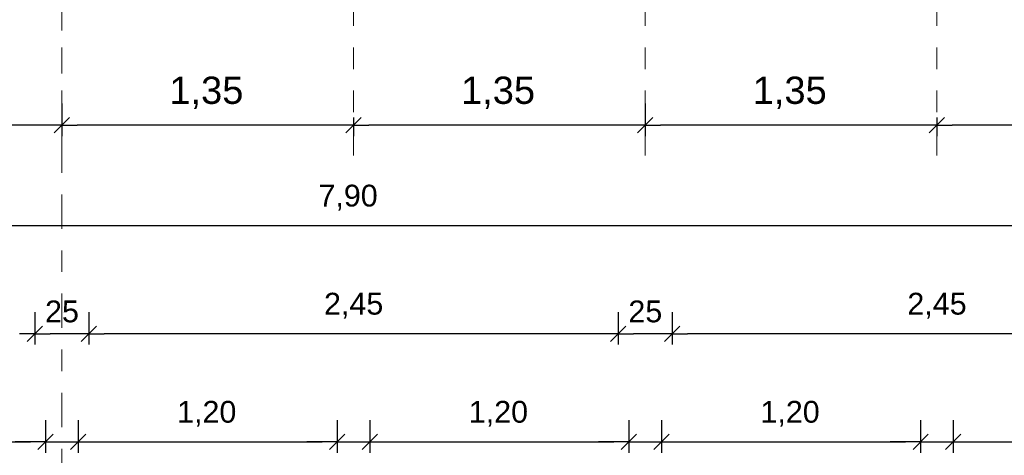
# Model space of a CAD drawing. Header units: metres. Extents: x -45.2 to 14.3, y -31.8 to 10.2.
# Tile 34 of 148: x -28.5 to -24, y -24.3 to -22.3. Entities that reach past the tile are written whole.
import ezdxf

# ---------------------------------------------------------------- set-up
doc = ezdxf.new("R2010")
doc.units = ezdxf.units.M
doc.header["$LTSCALE"] = 0.05
doc.linetypes.add('Achsen 01', pattern=[5.291531, 3.175, -1.058062, 0.352704, -0.705764])
doc.linetypes.add('Raster 01', pattern=[2, 1, -1])
doc.layers.get('0').update_dxf_attribs({"lineweight": 25})
for name, color, linetype, lineweight, true_color in [('030_Sonnenschutzarbeiten-Bemassung', 7, 'Continuous', 13, 0xff6633), ('AV1-Achsen', 1, 'Achsen 01', 18, 0xff0000), ('AV1-Raster', 7, 'Raster 01', 9, 0xa6a6a6)]:
    doc.layers.add(name, color=color, linetype=linetype, lineweight=lineweight, true_color=true_color)
doc.layers.add('Bemaßung-Bemaßung', color=7, linetype='Continuous', lineweight=9)
doc.styles.add('Arial', font='arial.ttf')

msp = doc.modelspace()

# ---------------------------------------------------------------- linework, layer by layer
at = {"color": 0, "linetype": 'Continuous', "lineweight": 15}
for p, q in [((-28.3146, -22.7746), (-28.3854, -22.8454)), ((-28.3854, -22.8454), (-28.3146, -22.7746)), ((-26.9646, -22.7746), (-27.0354, -22.8454)), ((-27.0354, -22.8454), (-26.9646, -22.7746)), ((-25.6146, -22.7746), (-25.6854, -22.8454)), ((-25.6854, -22.8454), (-25.6146, -22.7746)), ((-24.2646, -22.7746), (-24.3354, -22.8454)), ((-24.3354, -22.8454), (-24.2646, -22.7746)), ((-28.4396, -23.7396), (-28.5104, -23.8104)), ((-28.5104, -23.8104), (-28.4396, -23.7396)), ((-28.1896, -23.7396), (-28.2604, -23.8104)), ((-28.2604, -23.8104), (-28.1896, -23.7396)), ((-25.7396, -23.7396), (-25.8104, -23.8104)), ((-25.8104, -23.8104), (-25.7396, -23.7396)), ((-25.4896, -23.7396), (-25.5604, -23.8104)), ((-25.5604, -23.8104), (-25.4896, -23.7396)), ((-28.3896, -24.2396), (-28.4604, -24.3104)), ((-28.3896, -24.2396), (-28.4604, -24.3104)), ((-28.3104, -24.3104), (-28.2396, -24.2396)), ((-28.3104, -24.3104), (-28.2396, -24.2396)), ((-27.0396, -24.2396), (-27.1104, -24.3104)), ((-27.0396, -24.2396), (-27.1104, -24.3104)), ((-26.9604, -24.3104), (-26.8896, -24.2396)), ((-26.9604, -24.3104), (-26.8896, -24.2396)), ((-25.6896, -24.2396), (-25.7604, -24.3104)), ((-25.6896, -24.2396), (-25.7604, -24.3104)), ((-25.6104, -24.3104), (-25.5396, -24.2396)), ((-25.6104, -24.3104), (-25.5396, -24.2396)), ((-24.3396, -24.2396), (-24.4104, -24.3104)), ((-24.3396, -24.2396), (-24.4104, -24.3104)), ((-24.2604, -24.3104), (-24.1896, -24.2396)), ((-24.2604, -24.3104), (-24.1896, -24.2396))]:
    msp.add_line(p, q, dxfattribs=at)
at = {"color": 0, "linetype": 'ByBlock', "lineweight": -2}
for p, q in [((-28.35, -22.81), (-28.4207, -22.81)), ((-28.35, -22.81), (-28.2793, -22.81)), ((-27, -22.81), (-27.0707, -22.81)), ((-27, -22.81), (-26.9293, -22.81)), ((-25.65, -22.81), (-25.7207, -22.81)), ((-25.65, -22.81), (-25.5793, -22.81)), ((-24.3, -22.81), (-24.3707, -22.81)), ((-24.3, -22.81), (-24.2293, -22.81)), ((-28.475, -23.775), (-28.5457, -23.775)), ((-28.475, -23.775), (-28.4043, -23.775)), ((-28.225, -23.775), (-28.2957, -23.775)), ((-28.225, -23.775), (-28.1543, -23.775)), ((-25.775, -23.775), (-25.8457, -23.775)), ((-25.775, -23.775), (-25.7043, -23.775)), ((-25.525, -23.775), (-25.5957, -23.775)), ((-25.525, -23.775), (-25.4543, -23.775)), ((-28.425, -24.275), (-28.4957, -24.275)), ((-28.425, -24.275), (-28.4957, -24.275)), ((-28.275, -24.275), (-28.2043, -24.275)), ((-28.275, -24.275), (-28.2043, -24.275)), ((-27.075, -24.275), (-27.1457, -24.275)), ((-27.075, -24.275), (-27.1457, -24.275)), ((-26.925, -24.275), (-26.8543, -24.275)), ((-26.925, -24.275), (-26.8543, -24.275)), ((-25.725, -24.275), (-25.7957, -24.275)), ((-25.725, -24.275), (-25.7957, -24.275)), ((-25.575, -24.275), (-25.5043, -24.275)), ((-25.575, -24.275), (-25.5043, -24.275)), ((-24.375, -24.275), (-24.4457, -24.275)), ((-24.375, -24.275), (-24.4457, -24.275)), ((-24.225, -24.275), (-24.1543, -24.275)), ((-24.225, -24.275), (-24.1543, -24.275))]:
    msp.add_line(p, q, dxfattribs=at)
at = {"layer": '030_Sonnenschutzarbeiten-Bemassung', "color": 0, "lineweight": -2}
for p, q in [((-28.35, -22.71), (-28.35, -22.86)), ((-28.35, -22.71), (-28.35, -22.86)), ((-25.65, -22.71), (-25.65, -22.86)), ((-25.65, -22.71), (-25.65, -22.86)), ((-27, -22.775), (-27, -22.86)), ((-27, -22.775), (-27, -22.86)), ((-24.3, -22.775), (-24.3, -22.86)), ((-24.3, -22.775), (-24.3, -22.86)), ((-28.4207, -22.81), (-29.6293, -22.81)), ((-27.0707, -22.81), (-28.2793, -22.81)), ((-25.7207, -22.81), (-26.9293, -22.81)), ((-24.3707, -22.81), (-25.5793, -22.81)), ((-23.0207, -22.81), (-24.2293, -22.81))]:
    msp.add_line(p, q, dxfattribs=at)
at = {"layer": 'AV1-Achsen'}
msp.add_line((-28.35, -26.5), (-28.35, 4.9), dxfattribs=at)
at = {"layer": 'AV1-Raster'}
for p, q in [((-28.35, -22.95), (-28.35, 1.35)), ((-27, -22.95), (-27, 1.35)), ((-25.65, -22.95), (-25.65, 1.35)), ((-24.3, -22.95), (-24.3, 1.35))]:
    msp.add_line(p, q, dxfattribs=at)
at = {"layer": 'Bemaßung-Bemaßung', "color": 0, "linetype": 'Continuous', "lineweight": -2}
for p, q in [((-23.1457, -23.275), (-30.9043, -23.275)), ((-28.425, -24.175), (-28.425, -24.325)), ((-28.425, -24.175), (-28.425, -24.325)), ((-28.275, -24.175), (-28.275, -24.325)), ((-28.275, -24.175), (-28.275, -24.325)), ((-27.075, -24.175), (-27.075, -24.325)), ((-27.075, -24.175), (-27.075, -24.325)), ((-26.925, -24.175), (-26.925, -24.325)), ((-26.925, -24.175), (-26.925, -24.325)), ((-25.725, -24.175), (-25.725, -24.325)), ((-25.725, -24.175), (-25.725, -24.325)), ((-25.575, -24.175), (-25.575, -24.325)), ((-25.575, -24.175), (-25.575, -24.325)), ((-24.375, -24.175), (-24.375, -24.325)), ((-24.375, -24.175), (-24.375, -24.325)), ((-24.225, -24.175), (-24.225, -24.325)), ((-24.225, -24.175), (-24.225, -24.325)), ((-29.5543, -24.275), (-28.4957, -24.275)), ((-28.4957, -24.275), (-28.5664, -24.275)), ((-28.425, -24.275), (-28.275, -24.275)), ((-28.2043, -24.275), (-27.1457, -24.275)), ((-28.2043, -24.275), (-28.1336, -24.275)), ((-27.1457, -24.275), (-27.2164, -24.275)), ((-27.075, -24.275), (-26.925, -24.275)), ((-26.8543, -24.275), (-25.7957, -24.275)), ((-26.8543, -24.275), (-26.7836, -24.275)), ((-25.7957, -24.275), (-25.8664, -24.275)), ((-25.725, -24.275), (-25.575, -24.275)), ((-25.5043, -24.275), (-24.4457, -24.275)), ((-25.5043, -24.275), (-25.4336, -24.275)), ((-24.4457, -24.275), (-24.5164, -24.275)), ((-24.375, -24.275), (-24.225, -24.275)), ((-24.1543, -24.275), (-23.0957, -24.275)), ((-24.1543, -24.275), (-24.0836, -24.275))]:
    msp.add_line(p, q, dxfattribs=at)
at = {"layer": 'Bemaßung-Bemaßung', "color": 0, "lineweight": -2}
for p, q in [((-28.475, -23.675), (-28.475, -23.825)), ((-28.475, -23.675), (-28.475, -23.825)), ((-28.225, -23.675), (-28.225, -23.825)), ((-28.225, -23.675), (-28.225, -23.825)), ((-25.775, -23.675), (-25.775, -23.825)), ((-25.775, -23.675), (-25.775, -23.825)), ((-25.525, -23.675), (-25.525, -23.825)), ((-25.525, -23.675), (-25.525, -23.825)), ((-28.2957, -23.775), (-28.4043, -23.775)), ((-25.8457, -23.775), (-28.1543, -23.775)), ((-25.5957, -23.775), (-25.7043, -23.775)), ((-23.1457, -23.775), (-25.4543, -23.775))]:
    msp.add_line(p, q, dxfattribs=at)
at = {"layer": 'Defpoints', "color": 0, "lineweight": 0}
for p, q in [((-28.35, -22.81), (-28.35, -22.81)), ((-27, -22.81), (-27, -22.81)), ((-25.65, -22.81), (-25.65, -22.81)), ((-24.3, -22.81), (-24.3, -22.81)), ((-28.475, -23.775), (-28.475, -23.775)), ((-28.225, -23.775), (-28.225, -23.775)), ((-25.775, -23.775), (-25.775, -23.775)), ((-25.525, -23.775), (-25.525, -23.775)), ((-28.425, -24.275), (-28.425, -24.275)), ((-28.275, -24.275), (-28.275, -24.275)), ((-27.075, -24.275), (-27.075, -24.275)), ((-26.925, -24.275), (-26.925, -24.275)), ((-25.725, -24.275), (-25.725, -24.275)), ((-25.575, -24.275), (-25.575, -24.275)), ((-24.375, -24.275), (-24.375, -24.275)), ((-24.225, -24.275), (-24.225, -24.275))]:
    msp.add_line(p, q, dxfattribs=at)

# ---------------------------------------------------------------- texts
at = {"layer": '030_Sonnenschutzarbeiten-Bemassung', "color": 0, "char_height": 0.12609, "attachment_point": 7, "style": 'Arial'}
for insert in [(-27.8525, -22.7348), (-26.5025, -22.7348), (-25.1525, -22.7348)]:
    msp.add_mtext('1,35', dxfattribs=dict(at, insert=insert))
at = {"layer": 'Bemaßung-Bemaßung', "color": 0, "char_height": 0.10087, "attachment_point": 7, "style": 'Arial'}
for s, insert in [('7,90', (-27.1621, -23.2048)), ('25', (-28.4276, -23.7231)), ('2,45', (-27.1364, -23.7048)), ('25', (-25.7276, -23.7231)), ('2,45', (-24.4364, -23.7048)), ('1,20', (-27.8164, -24.2048)), ('1,20', (-26.4664, -24.2048)), ('1,20', (-25.1164, -24.2048))]:
    msp.add_mtext(s, dxfattribs=dict(at, insert=insert))

doc.saveas('drawing.dxf')
